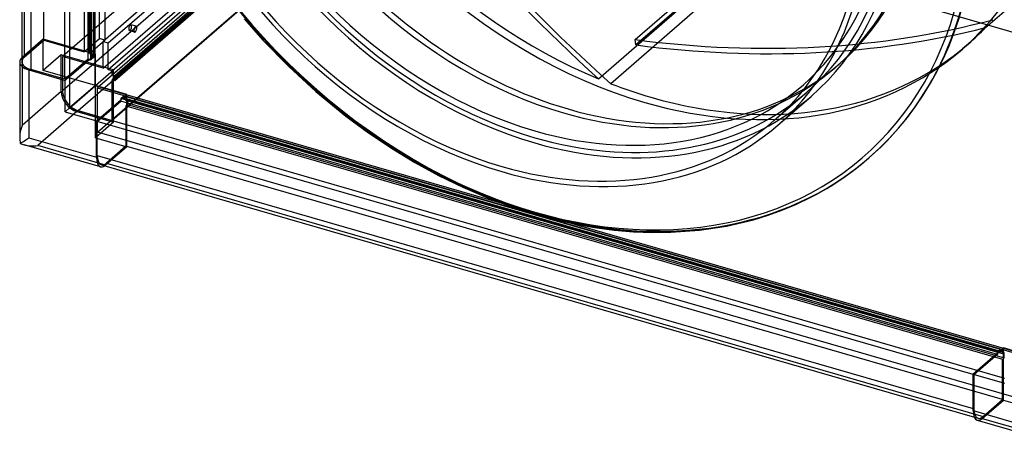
# Model space of a CAD drawing. Header units: millimetres. Extents: x -542 to 542, y -614 to 614.
# Tile 1 of 4: x -542 to 112, y -614 to -334. Entities that reach past the tile are written whole.
import ezdxf

# ---------------------------------------------------------------- set-up
doc = ezdxf.new("R2010")
doc.units = ezdxf.units.MM
doc.layers.add('HIDDEN', color=7, linetype='Continuous')
doc.layers.add('THICK', color=7, linetype='Continuous')

msp = doc.modelspace()

# ---------------------------------------------------------------- linework, layer by layer
at = {"layer": 'HIDDEN'}
for p, q in [((-491.9, -377.9), (-491.9, 243.9)), ((-488.95, -346.43), (-488.95, 235.54)), ((-526.04, -347.55), (-526.04, 234.42)), ((-485.48, 234.54), (-485.48, -347.43)), ((-539.04, 223.16), (-539.04, -358.81)), ((-499.2, 226.67), (-499.2, -355.3)), ((-495.73, -356.3), (-495.73, 225.67)), ((-494.64, 223.62), (-494.64, -358.35)), ((-493.14, 224.92), (-493.14, -357.05)), ((-492.9, 223.12), (-492.9, -358.85)), ((-496.64, -360.08), (-496.64, 221.89)), ((-494.9, -360.58), (-494.9, 221.39)), ((-177.54, -67.39), (-513.54, -358.38)), ((-131.4, -68.3), (-490.4, -379.2)), ((-486.7, -366.13), (-150.7, -75.14)), ((-147.23, -76.14), (-483.23, -367.13)), ((-480.64, -367.88), (-144.64, -76.89)), ((-480.64, -370.48), (-144.64, -79.49)), ((-144.64, -82.96), (-480.64, -373.94)), ((-478.9, -370.98), (-142.9, -79.99)), ((-142.9, -83.46), (-478.9, -374.44)), ((-513.54, -380.89), (-177.54, -89.91)), ((-490.4, -408.65), (-131.4, -97.74)), ((-503.15, -394.29), (-167.15, -103.3)), ((-144.64, -109.8), (-480.64, -400.79)), ((-325.45, -208.73), (-486.7, -348.37)), ((-483.23, -349.37), (-321.98, -209.73)), ((-308.77, -219.17), (165.04, -355.95)), ((-12.97, -246.81), (-132.97, -350.73)), ((-157.86, -373.13), (-37.86, -269.21)), ((-29.7, -272.47), (-149.7, -376.39)), ((-133.51, -347.15), (-60.44, -283.87)), ((99.18, -339.18), (165.04, -282.14)), ((-464.68, -338.36), (-468.14, -337.36)), ((-465.79, -342.2), (-469.25, -341.2)), ((-526.41, -346.87), (-540.41, -358.99)), ((-539.04, -358.81), (-526.04, -347.55)), ((-498.7, -354.87), (-526.41, -346.87)), ((-526.41, -367.65), (-526.41, -346.87)), ((-526.04, -347.55), (-499.2, -355.3)), ((-498.7, -354.87), (-488.95, -346.43)), ((-495.23, -355.87), (-485.48, -347.43)), ((-485.48, -347.43), (-488.95, -346.43)), ((-486.7, -348.37), (-483.23, -349.37)), ((-486.7, -365.26), (-486.7, -348.37)), ((-483.23, -366.26), (-483.23, -349.37)), ((-132.97, -350.73), (-133.51, -347.15)), ((87.8, -349.93), (83.8, -353.39)), ((-540.41, -358.99), (-540.41, -404.03)), ((-514.41, -357.26), (-526.41, -367.65)), ((-486.7, -365.26), (-514.41, -357.26)), ((-514.41, -381.51), (-514.41, -357.26)), ((-513.54, -358.38), (-513.54, -380.89)), ((-486.7, -366.13), (-513.54, -358.38)), ((-499.2, -355.3), (-498.7, -354.87)), ((-495.23, -355.87), (-498.7, -354.87)), ((-495.77, -360.33), (-493.77, -358.6)), ((-495.23, -355.87), (-495.73, -356.3)), ((-495.73, -356.3), (-493.14, -357.05)), ((-491.77, -356.87), (-495.23, -355.87)), ((-492.9, -358.85), (-494.9, -360.58)), ((-493.14, -357.05), (-494.64, -358.35)), ((-494.64, -358.35), (-493.77, -358.6)), ((-493.77, -358.6), (-491.77, -356.87)), ((-492.9, -358.85), (-493.77, -358.6)), ((-491.77, -377.65), (-491.77, -356.87)), ((-496.64, -360.08), (-508.9, -370.71)), ((-508.9, -371.71), (-495.77, -360.33)), ((-495.77, -360.33), (-496.64, -360.08)), ((-495.77, -360.33), (-494.9, -360.58)), ((-483.23, -366.26), (-486.7, -365.26)), ((-486.7, -365.26), (-486.7, -366.13)), ((-0.32, -365.39), (2.68, -362.79)), ((-491.77, -377.65), (-526.41, -367.65)), ((-491.77, -377.65), (-479.77, -367.26)), ((-483.23, -367.13), (-483.23, -366.26)), ((-479.77, -367.26), (-483.23, -366.26)), ((-480.64, -367.88), (-483.23, -367.13)), ((-480.64, -370.48), (-480.64, -367.88)), ((-479.77, -370.73), (-480.64, -370.48)), ((-479.77, -370.73), (-479.77, -367.26)), ((-479.77, -370.73), (-478.9, -370.98)), ((-479.77, -374.19), (-479.77, -370.73)), ((-478.9, -374.44), (-478.9, -370.98)), ((-491.77, -377.65), (-508.9, -392.49)), ((-508.9, -392.63), (-491.9, -377.9)), ((129.9, -557.4), (-491.9, -377.9)), ((-491.77, -412.29), (-491.77, -377.65)), ((-470.98, -383.65), (-491.77, -377.65)), ((-480.64, -373.94), (-479.77, -374.19)), ((-480.64, -400.79), (-480.64, -373.94)), ((-478.9, -374.44), (-479.77, -374.19)), ((-479.77, -401.9), (-479.77, -374.19)), ((-514.41, -381.51), (-540.41, -404.03)), ((-490.4, -379.2), (131.4, -558.7)), ((-490.4, -408.65), (-490.4, -379.2)), ((-474.98, -386.25), (-472.98, -384.52)), ((-474.98, -387.12), (-472.98, -385.39)), ((-472.98, -385.39), (-470.98, -383.65)), ((-472.98, -384.52), (108.98, -552.52)), ((-472.98, -385.39), (-472.98, -384.52)), ((-472.98, -386.25), (-471.48, -384.95)), ((-472.98, -385.39), (-472.98, -386.25)), ((-471.48, -384.95), (110.48, -552.95)), ((-471.48, -384.95), (-471.48, -387.55)), ((-470.98, -387.12), (-470.98, -383.65)), ((-41.32, -400.89), (-19.32, -381.84)), ((-488.23, -398.59), (-474.98, -387.12)), ((-487.48, -398.81), (-474.98, -387.98)), ((106.98, -554.25), (-474.98, -386.25)), ((-474.98, -386.25), (-474.98, -387.12)), ((-474.98, -387.98), (-474.98, -387.12)), ((106.98, -555.98), (-474.98, -387.98)), ((-472.98, -386.25), (108.98, -554.25)), ((-471.48, -387.55), (-470.98, -387.12)), ((110.48, -555.55), (-471.48, -387.55)), ((-470.98, -390.58), (-471.48, -391.01)), ((-471.48, -391.01), (110.48, -559.01)), ((-471.48, -391.01), (-471.48, -417.86)), ((-470.98, -387.12), (-470.48, -386.68)), ((-470.98, -390.58), (-470.98, -387.12)), ((-470.98, -390.58), (-470.48, -390.15)), ((-470.98, -418.29), (-470.98, -390.58)), ((-470.48, -386.68), (-470.48, -390.15)), ((111.48, -554.68), (-470.48, -386.68)), ((-470.48, -390.15), (111.48, -558.15)), ((-504.02, -394.9), (-530.02, -417.42)), ((-504.02, -394.9), (-479.77, -401.9)), ((-503.15, -394.29), (-480.64, -400.79)), ((-479.77, -401.9), (-491.77, -412.29)), ((131.4, -588.15), (-490.4, -408.65)), ((-484.98, -430.42), (-530.02, -417.42)), ((-491.77, -412.29), (-470.98, -418.29)), ((-470.98, -418.29), (-484.98, -430.42)), ((-471.48, -417.86), (-484.48, -429.12)), ((110.48, -585.86), (-471.48, -417.86)), ((-484.48, -429.12), (97.48, -597.12)), ((106.98, -555.12), (93.73, -566.59)), ((108.98, -552.52), (106.98, -554.25)), ((108.98, -553.39), (106.98, -555.12)), ((106.98, -555.12), (106.98, -554.25)), ((106.98, -555.12), (106.98, -555.98)), ((110.98, -551.65), (108.98, -553.39)), ((108.98, -552.52), (108.98, -553.39)), ((110.48, -552.95), (108.98, -554.25)), ((108.98, -554.25), (108.98, -553.39)), ((110.48, -555.55), (110.48, -552.95)), ((110.98, -555.12), (110.48, -555.55)), ((110.98, -555.12), (110.98, -551.65)), ((131.77, -557.65), (110.98, -551.65)), ((110.98, -555.12), (111.48, -554.68)), ((110.98, -558.58), (110.98, -555.12)), ((111.48, -558.15), (111.48, -554.68)), ((106.98, -555.98), (91.48, -569.41)), ((110.48, -559.01), (110.98, -558.58)), ((110.48, -585.86), (110.48, -559.01)), ((110.98, -558.58), (111.48, -558.15)), ((110.98, -586.29), (110.98, -558.58)), ((91.48, -569.41), (90.98, -569.26)), ((91.48, -569.41), (91.48, -591.92)), ((96.98, -598.42), (110.98, -586.29)), ((97.48, -597.12), (110.48, -585.86)), ((110.98, -586.29), (131.77, -592.29)), ((90.98, -591.78), (91.48, -591.92)), ((91.71, -597.55), (94.16, -598.26)), ((96.98, -598.42), (142.02, -611.42))]:
    msp.add_line(p, q, dxfattribs=at)
for centre, major_axis, ratio, start_param, end_param in [((-127, -109.99), (-210.8, 243.41), 0.75, -3.141592, -0.857072), ((-127, -109.99), (-210.8, 243.41), 0.75, 0, 2.284521), ((-198, -171.47), (219.96, -253.99), 0.75, 3.141593, 5.426113), ((-181, -156.75), (-180.68, 208.64), 0.75, -3.141592, -0.857072), ((-178, -154.15), (-180.68, 208.64), 0.75, -3.141592, -0.857072), ((-200, -173.21), (180.68, -208.64), 0.75, 0, 2.284521), ((-200, -173.21), (177.26, -204.68), 0.75, 0.064544, 2.284521), ((-181, -156.75), (-180.68, 208.64), 0.75, 0, 2.284521), ((-200, -173.21), (-183.3, 211.66), 0.75, 0, 2.284521), ((-198.5, -171.91), (-219.96, 253.99), 0.75, 0.713724, 2.284521), ((-178, -154.15), (-180.68, 208.64), 0.75, 0.713724, 2.284521), ((-123, -106.52), (210.8, -243.41), 0.75, -2.000165, -0.982391), ((223.38, 136.38), (-547.29, 631.96), 0.75, 1.394403, 1.743163), ((223.38, 136.38), (549.91, -634.98), 0.75, -1.74719, -1.408678), ((-468.7, -339.28), (-0.55, -1.92), 0.433013, -2.55359, 0.000007), ((-468.7, -339.28), (-0.55, -1.92), 0.433013, -3.141586, -2.55359), ((-468.7, -339.28), (-0.55, -1.92), 0.433013, 0.588003, 3.141599), ((-465.23, -340.28), (0.55, 1.92), 0.433013, 0.588003, 3.141599), ((-465.23, -340.28), (0.55, 1.92), 0.433013, 0.000007, 0.588003), ((-465.23, -340.28), (0.55, 1.92), 0.433013, -2.55359, 0.000007), ((-246.77, 400.62), (-547.29, 631.96), 0.75, 2.4416, 2.79036), ((-246.77, 400.62), (549.91, -634.98), 0.75, -0.699992, -0.361481), ((-123, -106.52), (210.8, -243.41), 0.75, 0, 0.064806), ((-468.7, -339.28), (-0.55, -1.92), 0.433013, 0.000007, 0.588003), ((-465.23, -340.28), (0.55, 1.92), 0.433013, -3.141586, -2.55359), ((-123, -106.52), (210.8, -243.41), 0.75, -0.857072, 0), ((-528.65, -361.81), (-12, 0), 0.5, -0.523599, -0.000094), ((-530.02, -361.99), (12, 0), 0.5, 2.617994, 2.659796), ((-127, -109.99), (-210.8, 243.41), 0.75, 2.284521, 3.141593), ((-181, -156.75), (-180.68, 208.64), 0.75, 2.284521, 3.141593), ((-178, -154.15), (-180.68, 208.64), 0.75, 2.284521, 3.141593), ((-123, -106.52), (210.8, -243.41), 0.75, -0.952968, -0.857072), ((-504.02, -384.51), (7.86, -9.07), 0.75, -2.427868, -0.857072), ((-503.15, -383.89), (-7.86, 9.07), 0.75, 0.713724, 2.284521), ((-200, -173.21), (-183.3, 211.66), 0.75, 2.284521, 3.141593), ((-200, -173.21), (180.68, -208.64), 0.75, -0.070356, 0), ((-530.02, -407.03), (-6.96, -15.23), 0.641742, -1.475734, -0.952181), ((-530.02, -407.03), (-16.24, -3.57), 0.615841, 0.84933, 1.436262), ((-484.48, -418.73), (3.33, 11.53), 0.433013, -3.141586, -2.55359), ((-484.98, -420.03), (-3.33, -11.53), 0.433013, 0.485514, 0.588003), ((-198.5, -171.91), (-219.96, 253.99), 0.75, 2.284521, 3.141593), ((-198, -171.47), (219.96, -253.99), 0.75, -0.857072, 0), ((97.48, -586.73), (-3.33, -11.53), 0.433013, -0.982794, 0.000007), ((96.98, -588.03), (3.33, 11.53), 0.433013, -3.141586, -2.55359), ((97.48, -586.73), (-3.33, -11.53), 0.433013, 0.000007, 0.588003)]:
    msp.add_ellipse(centre, major_axis=major_axis, ratio=ratio, start_param=start_param, end_param=end_param, dxfattribs=at)
at = {"layer": 'THICK'}
for p, q in [((-508.9, 227.74), (-508.9, -392.63)), ((-540.65, 217.19), (-540.65, -361.81)), ((-534.65, 214.39), (-534.65, -367.01)), ((-512.14, -373.51), (-512.14, 207.89)), ((-392.97, -333.39), (-380.51, -347.5)), ((-380.51, -347.5), (-363.4, -365.1)), ((-542.02, -361.99), (-542.02, -412.22)), ((-363.4, -365.1), (-345.44, -381.62)), ((-536.02, -367.19), (-511.77, -374.19)), ((-536.02, -367.19), (-536.02, -412.22)), ((-512.14, -373.51), (-534.65, -367.01)), ((-508.9, -370.71), (-512.14, -373.51)), ((-511.77, -374.19), (-508.9, -371.71)), ((-511.77, -394.97), (-511.77, -374.19)), ((-345.44, -381.62), (-325.46, -397.99)), ((-38.7, -403.92), (-16.7, -384.87)), ((-508.9, -392.49), (-511.77, -394.97)), ((-511.77, -394.97), (-490.98, -400.97)), ((-508.9, -392.63), (111.77, -571.8)), ((-490.98, -400.97), (-488.23, -398.59)), ((-325.46, -397.99), (-310.46, -409.02)), ((-490.98, -425.22), (-490.98, -400.97)), ((-490.48, -401.41), (-487.48, -398.81)), ((90.98, -569.26), (-490.48, -401.41)), ((-490.48, -423.92), (-490.48, -401.41)), ((-310.46, -409.02), (-295.18, -419.26)), ((-488.31, -431.56), (-539.11, -416.89)), ((-536.02, -412.22), (-490.98, -425.22)), ((-490.48, -423.92), (90.98, -591.78)), ((-295.18, -419.26), (-279.69, -428.66)), ((-487.81, -430.26), (91.71, -597.55)), ((-279.69, -428.66), (-264.05, -437.2)), ((13.46, -432.46), (21.46, -425.9)), ((21.46, -425.9), (21.96, -425.47)), ((-264.05, -437.2), (-247.81, -445.11)), ((5.1, -438.58), (13.46, -432.46)), ((-12.77, -449.56), (-3.65, -444.29)), ((-3.65, -444.29), (5.1, -438.58)), ((-247.81, -445.11), (-231.57, -452.08)), ((-17.33, -451.96), (-12.77, -449.56)), ((-231.57, -452.08), (-215.39, -458.1)), ((-35.49, -460.08), (-26.25, -456.21)), ((-26.25, -456.21), (-17.33, -451.96)), ((-215.39, -458.1), (-199.33, -463.17)), ((-199.33, -463.17), (-187.51, -466.35)), ((-54.99, -466.6), (-45.07, -463.55)), ((-45.07, -463.55), (-35.49, -460.08)), ((-187.51, -466.35), (-173.9, -469.4)), ((-173.9, -469.4), (-160.51, -471.78)), ((-72.81, -470.8), (-54.99, -466.6)), ((-160.51, -471.78), (-147.37, -473.5)), ((-147.37, -473.5), (-134.51, -474.58)), ((-134.51, -474.58), (-121.94, -475.05)), ((-121.94, -475.05), (-109.7, -474.92)), ((-109.7, -474.92), (-90.8, -473.54)), ((-90.8, -473.54), (-72.81, -470.8)), ((93.73, -566.59), (90.98, -568.97)), ((90.98, -593.22), (90.98, -568.97)), ((90.98, -568.97), (111.77, -574.97)), ((90.98, -593.22), (136.02, -606.22)), ((93.66, -599.56), (144.45, -614.22))]:
    msp.add_line(p, q, dxfattribs=at)
for centre, major_axis, ratio, start_param, end_param in [((-198, -171.47), (219.96, -253.99), 0.75, 0, 2.284521), ((-200, -173.21), (-183.3, 211.66), 0.75, -3.141592, -0.857072), ((-222, -192.26), (-183.3, 211.66), 0.75, -3.141592, -0.857072), ((-222, -192.26), (180.68, -208.64), 0.75, 0, 2.284521), ((-200, -173.21), (177.26, -204.68), 0.75, 3.077049, 5.426113), ((-200, -173.21), (180.68, -208.64), 0.75, -3.071237, -0.857072), ((-222, -192.26), (-183.3, 211.66), 0.75, 0, 2.284521), ((-222, -192.26), (180.68, -208.64), 0.75, -3.141592, -0.857072), ((-200, -173.21), (-218, 251.72), 0.75, 0.713724, 3.855317), ((-198.5, -171.91), (-219.96, 253.99), 0.75, 3.141593, 3.855317), ((-530.02, -361.99), (12, 0), 0.5, 2.659796, 3.141499), ((-530.02, -361.99), (12, 0), 0.5, 3.141499, 4.18879), ((-528.65, -361.81), (-12, 0), 0.5, -0.000094, 1.047198), ((-200, -173.21), (177.26, -204.68), 0.75, -0.857072, 0.064544), ((-200, -173.21), (180.68, -208.64), 0.75, -0.857072, -0.070356), ((-222, -192.26), (180.68, -208.64), 0.75, -0.857072, 0), ((-222, -192.26), (-183.3, 211.66), 0.75, 2.284521, 3.141593), ((-530.02, -407.03), (-6.96, -15.23), 0.641742, -0.952181, -0.690335), ((-530.02, -407.03), (-11.99, -9.02), 0.042828, 0.229597, 1.014996), ((-530.02, -407.03), (-16.24, -3.57), 0.615841, 0.650863, 0.84933), ((-484.48, -418.73), (3.33, 11.53), 0.433013, 2.158799, 3.141599), ((-484.98, -420.03), (-3.33, -11.53), 0.433013, -0.982794, 0.000007), ((-484.98, -420.03), (-3.33, -11.53), 0.433013, 0.000007, 0.485514), ((96.98, -588.03), (3.33, 11.53), 0.433013, 2.158799, 3.141599)]:
    msp.add_ellipse(centre, major_axis=major_axis, ratio=ratio, start_param=start_param, end_param=end_param, dxfattribs=at)

doc.saveas('drawing.dxf')
